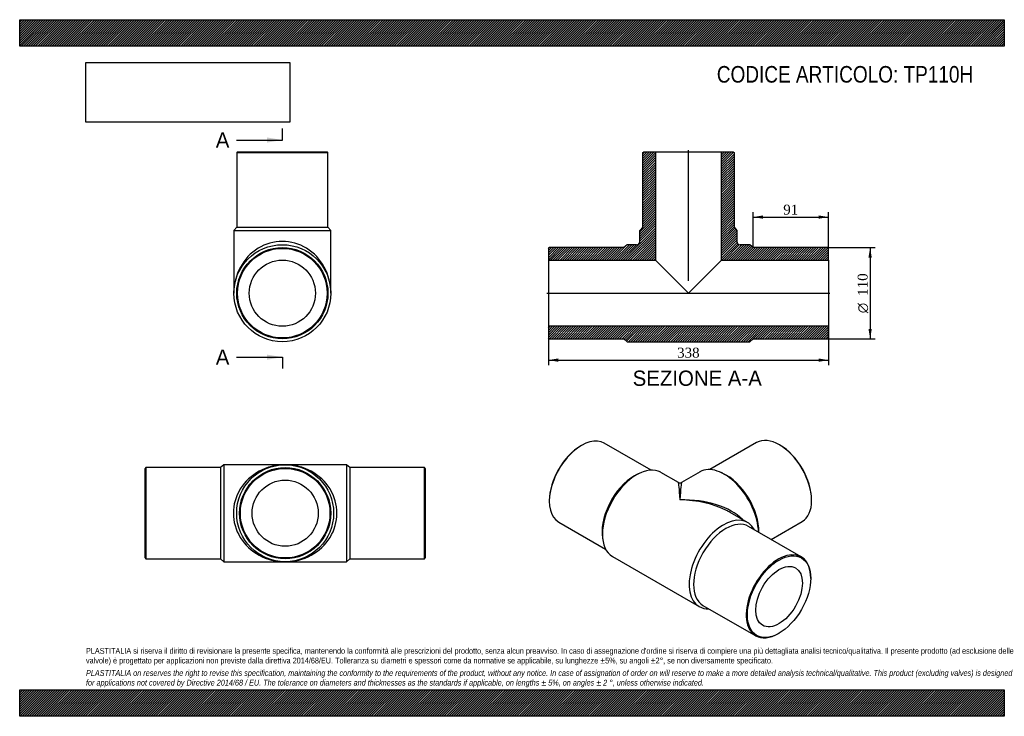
# Model space of a CAD drawing. Header units: millimetres. Extents: x 0 to 1188, y 0 to 840.
import ezdxf
from ezdxf.enums import TextEntityAlignment as Align
from ezdxf.lldxf.tags import DXFTag

# ---------------------------------------------------------------- set-up
doc = ezdxf.new("R2010")
doc.units = ezdxf.units.MM
doc.header["$LTSCALE"] = 4
for name, color, linetype in [('Default', 7, 'Continuous'), ('DV4_Default', 7, 'Continuous'), ('TP110H', 7, 'Continuous')]:
    doc.layers.add(name, color=color, linetype=linetype)
doc.styles.add('SEACAD_Solid_Edge_ANSI', font='seans.ttf')
doc.styles.add('SEACAD_Solid_Edge_ANSI1_Symbols', font='semeca1.ttf')
doc.styles.add('SEACAD_Times_New_Roman', font='times.ttf')
tags = doc.linetypes.add('CENTER2', pattern=[28.575, 19.05, -3.175, 3.175, -3.175]).pattern_tags.tags
tags[10:11] = [DXFTag(74, 4), DXFTag(75, 0), DXFTag(340, '0'), DXFTag(46, 0.0), DXFTag(50, 0.0), DXFTag(44, 0.0), DXFTag(45, 0.0)]
tags[8:9] = [DXFTag(74, 4), DXFTag(75, 0), DXFTag(340, '0'), DXFTag(46, 0.0), DXFTag(50, 0.0), DXFTag(44, 0.0), DXFTag(45, 0.0)]
tags[6:7] = [DXFTag(74, 4), DXFTag(75, 0), DXFTag(340, '0'), DXFTag(46, 0.0), DXFTag(50, 0.0), DXFTag(44, 0.0), DXFTag(45, 0.0)]
tags[4:5] = [DXFTag(74, 4), DXFTag(75, 0), DXFTag(340, '0'), DXFTag(46, 0.0), DXFTag(50, 0.0), DXFTag(44, 0.0), DXFTag(45, 0.0)]
doc.dimstyles.new('ANSImm', dxfattribs={"dimtxt": 12, "dimasz": 12, "dimexe": 6, "dimexo": 0, "dimgap": 3, "dimtad": 1, "dimdsep": 46, "dimtxsty": 'SEACAD_Times_New_Roman', "dimblk1": '_SE_FILLED', "dimblk2": '_SE_FILLED', "dimsah": 1, "dimcen": 6, "dimazin": 0, "dimtfac": 0.85, "dimtdec": 3, "dimtofl": 0, "dimtmove": 0, "dimatfit": 3, "dimfxl": 1, "dimarcsym": 0})
picture_1 = doc.add_image_def('image1.jpg', size_in_pixel=(4302, 1260))

# ---------------------------------------------------------------- blocks, each defined once
blk = doc.blocks.new('SE')
at = {"layer": 'TP110H', "color": 7, "linetype": 'Continuous'}
for p, q in [((152.3, 299.9), (151.3, 298.9)), ((151.3, 190.9), (151.3, 298.9)), ((152.3, 299.9), (152.3, 189.9)), ((242.3, 299.9), (152.3, 299.9)), ((246.3, 303.4), (242.3, 299.9)), ((242.3, 299.9), (242.3, 189.9)), ((246.3, 303.4), (246.3, 186.4)), ((320.3, 303.4), (246.3, 303.4)), ((394.3, 303.4), (320.3, 303.4)), ((394.3, 303.4), (394.3, 186.4)), ((398.3, 299.9), (394.3, 303.4)), ((398.3, 299.9), (398.3, 189.9)), ((488.3, 299.9), (398.3, 299.9)), ((488.3, 189.9), (488.3, 299.9)), ((489.3, 298.9), (488.3, 299.9)), ((489.3, 298.9), (489.3, 190.9)), ((151.3, 190.9), (152.3, 189.9)), ((488.3, 189.9), (489.3, 190.9)), ((152.3, 189.9), (242.3, 189.9)), ((242.3, 189.9), (246.3, 186.4)), ((246.3, 186.4), (320.3, 186.4)), ((320.3, 186.4), (394.3, 186.4)), ((394.3, 186.4), (398.3, 189.9)), ((398.3, 189.9), (488.3, 189.9))]:
    blk.add_line(p, q, dxfattribs=at)
for radius in [58.5, 55, 54, 39.9]:
    blk.add_circle((320.3, 244.9), radius, dxfattribs=at)
for major_axis in [(62.5, 0), (-62.5, 0)]:
    blk.add_ellipse((320.3, 244.9), major_axis=major_axis, ratio=0.936, start_param=1.570796, end_param=4.712389, dxfattribs=at)
blk = doc.blocks.new('SE1')
at = {"layer": 'TP110H', "color": 7, "linetype": 'Continuous'}
for p, q in [((677.9, 326.7), (677.2, 326.3)), ((761.9, 296.9), (705.4, 329.5)), ((889.1, 330.1), (832.6, 297.5)), ((917.3, 327), (916.6, 327.4)), ((749.3, 293.7), (746.2, 292.3)), ((794.7, 282), (773.7, 294.1)), ((820.9, 294.7), (798.7, 282)), ((848.4, 293), (845.2, 294.3)), ((639, 260.2), (639, 259.4)), ((955.5, 260), (955.5, 260.8)), ((878.3, 233.7), (857.2, 245.9)), ((650.4, 234.2), (706.9, 201.6)), ((943, 192.3), (879.4, 229)), ((906.7, 213.3), (944.1, 234.8)), ((703, 217.5), (703.3, 214.1)), ((715.2, 192.8), (819.8, 132.4)), ((954.4, 166.3), (954.4, 167.1)), ((824.4, 133.8), (888, 97)), ((915.5, 99.8), (916.2, 100.2))]:
    blk.add_line(p, q, dxfattribs=at)
blk.add_arc((796.7, 285.4), 4, 240.4671, 299.0734, dxfattribs=at)
for centre, major_axis, ratio, start_param, end_param in [((677.9, 281.8), (27.5, 47.6), 0.57735, 0, 3.141593), ((916.6, 282.5), (-27.5, 47.6), 0.57735, 3.141593, 6.283185), ((677.2, 282.2), (-27, -46.8), 0.57735, 3.926991, 5.497787), ((917.3, 282.9), (27, -46.8), 0.57735, 0.785398, 2.356194), ((744.4, 243.5), (-29.2, -50.7), 0.57735, 3.141593, 6.283185), ((850.1, 244.1), (-29.3, 50.7), 0.57735, 3.966005, 6.283185), ((741.6, 245.1), (-27.5, -47.6), 0.57735, 3.808703, 5.616075), ((852.9, 245.7), (-27.5, 47.6), 0.57735, 3.895745, 5.616075), ((796.7, 213.3), (2, -68.7), 0.028588, 2.338543, 3.123941), ((796.7, 213.3), (-2, -68.7), 0.028588, 3.159244, 3.944643), ((796.7, 213.3), (-85.5, -2.4), 0.557969, 3.618573, 4.696923), ((796.7, 213.3), (-85.5, 2.4), 0.557969, 4.013885, 4.727855), ((849.1, 183), (-29.2, -50.7), 0.57735, 2.793928, 6.283185), ((851.9, 181.4), (-27.5, -47.6), 0.57735, 3.141593, 6.283185), ((796.7, 213.3), (-85.5, 2.4), 0.557969, 3.942457, 4.013885), ((915.5, 144.7), (-27.5, -47.6), 0.57735, 2.356194, 6.283185), ((849.1, 183), (-29.2, -50.7), 0.57735, 0, 0.347665), ((915.5, 144.7), (-27.5, -47.6), 0.57735, 0, 0.785398)]:
    blk.add_ellipse(centre, major_axis=major_axis, ratio=ratio, start_param=start_param, end_param=end_param, dxfattribs=at)
for major_axis in [(27, 46.8), (-19.9, -34.6)]:
    blk.add_ellipse((916.2, 144.3), major_axis=major_axis, ratio=0.57735, dxfattribs=at)
blk = doc.blocks.new('SE2')
at = {"layer": 'TP110H', "color": 7, "linetype": 'Continuous'}
for p, q in [((262.9, 680.7), (261.9, 679.7)), ((261.9, 679.7), (371.9, 679.7)), ((261.9, 679.7), (261.9, 589.7)), ((262.9, 680.7), (370.9, 680.7)), ((371.9, 679.7), (370.9, 680.7)), ((371.9, 589.7), (371.9, 679.7)), ((261.9, 589.7), (258.4, 585.7)), ((258.4, 585.7), (375.4, 585.7)), ((258.4, 585.7), (258.4, 510.2)), ((261.9, 589.7), (371.9, 589.7)), ((375.4, 585.7), (371.9, 589.7)), ((375.4, 510.2), (375.4, 585.7))]:
    blk.add_line(p, q, dxfattribs=at)
for radius in [58.5, 55, 54, 39.9]:
    blk.add_circle((316.9, 510.2), radius, dxfattribs=at)
blk.add_ellipse((316.9, 510.2), major_axis=(0, -62.5), ratio=0.936, start_param=1.570796, end_param=4.712389, dxfattribs=at)
blk = doc.blocks.new('SE4')
at = {"color": 7, "linetype": 'Continuous', "style": 'SEACAD_Solid_Edge_ANSI'}
blk.add_text('A', height=18.4, dxfattribs=at).set_placement((236.6, 704.1), align=Align.TOP_LEFT)
blk = doc.blocks.new('SE5')
at = {"color": 7, "linetype": 'Continuous', "style": 'SEACAD_Solid_Edge_ANSI'}
blk.add_text('A', height=18.4, dxfattribs=at).set_placement((236.6, 442.3), align=Align.TOP_LEFT)
blk = doc.blocks.new('SEANNOT_GROUP')
at = {"linetype": 'Continuous'}
blk.add_hatch(color=7, dxfattribs=at).paths.add_polyline_path([(298.5, 691.8), (316.9, 694.9), (298.5, 698)])
at = {"color": 7, "linetype": 'Continuous'}
blk.add_lwpolyline([(261.7, 694.9), (316.9, 694.9)], dxfattribs=at)
blk = doc.blocks.new('SEANNOT_GROUP1')
at = {"linetype": 'Continuous'}
blk.add_hatch(color=7, dxfattribs=at).paths.add_polyline_path([(298.5, 430), (316.9, 433.1), (298.5, 436.1)])
at = {"color": 7, "linetype": 'Continuous'}
blk.add_lwpolyline([(261.7, 433.1), (316.9, 433.1)], dxfattribs=at)
blk = doc.blocks.new('SE3')
at = {"layer": 'Default', "color": 7, "linetype": 'CENTER2'}
for p, q in [((316.9, 694.9), (316.9, 708.7)), ((316.9, 433.1), (316.9, 419.3))]:
    blk.add_line(p, q, dxfattribs=at)
at = {"layer": 'Default', "color": 7, "linetype": 'CENTER2', "const_width": 0.0001}
blk.add_lwpolyline([(316.9, 694.9), (316.9, 433.1)], dxfattribs=at)
at = {"layer": 'Default'}
for name in ['SE4', 'SEANNOT_GROUP', 'SE5', 'SEANNOT_GROUP1']:
    blk.add_blockref(name, (0, 0), dxfattribs=at)
blk = doc.blocks.new('SE6')
at = {"layer": 'TP110H', "linetype": 'Continuous'}
h = blk.add_hatch(dxfattribs=at)
h.set_pattern_fill('LINE', scale=0.629921, angle=45, style=0)
edge = h.paths.add_edge_path()
edge.add_line((751.9, 589.7), (748.4, 585.7))
edge.add_line((748.4, 585.7), (748.4, 572.7))
edge.add_arc((744.4, 572.7), 4, 270, 360, ccw=False)
edge.add_line((744.4, 568.7), (732.9, 568.7))
edge.add_line((732.9, 568.7), (728.9, 565.2))
edge.add_line((728.9, 565.2), (638.9, 565.2))
edge.add_line((638.9, 565.2), (637.9, 564.2))
edge.add_line((637.9, 564.2), (637.9, 550.1))
edge.add_line((637.9, 550.1), (767, 550.1))
edge.add_line((767, 550.1), (767, 680.7))
edge.add_line((767, 680.7), (752.9, 680.7))
edge.add_line((752.9, 680.7), (751.9, 679.7))
edge.add_line((751.9, 679.7), (751.9, 589.7))
h = blk.add_hatch(dxfattribs=at)
h.set_pattern_fill('LINE', scale=0.629921, angle=45, style=0)
edge = h.paths.add_edge_path()
edge.add_line((861.9, 589.7), (861.9, 679.7))
edge.add_line((861.9, 679.7), (860.9, 680.7))
edge.add_line((860.9, 680.7), (846.8, 680.7))
edge.add_line((846.8, 680.7), (846.8, 550.1))
edge.add_line((846.8, 550.1), (975.9, 550.1))
edge.add_line((975.9, 550.1), (975.9, 564.2))
edge.add_line((975.9, 564.2), (974.9, 565.2))
edge.add_line((974.9, 565.2), (884.9, 565.2))
edge.add_line((884.9, 565.2), (880.9, 568.7))
edge.add_line((880.9, 568.7), (869.4, 568.7))
edge.add_arc((869.4, 572.7), 4, 180, 270, ccw=False)
edge.add_line((865.4, 572.7), (865.4, 585.7))
edge.add_line((865.4, 585.7), (861.9, 589.7))
h = blk.add_hatch(dxfattribs=at)
h.set_pattern_fill('LINE', scale=0.629921, angle=45, style=0)
h.paths.add_polyline_path([(975.9, 456.2), (975.9, 470.3), (637.9, 470.3), (637.9, 456.2), (638.9, 455.2), (728.9, 455.2), (732.9, 451.7), (880.9, 451.7), (884.9, 455.2), (974.9, 455.2)])
at = {"layer": 'DV4_Default', "color": 7, "linetype": 'CENTER2'}
for p, q in [((806.9, 525.1), (806.9, 682.5)), ((636.1, 510.2), (977.6, 510.2))]:
    blk.add_line(p, q, dxfattribs=at)
at = {"layer": 'TP110H', "color": 7, "linetype": 'Continuous'}
for p, q in [((751.9, 679.7), (752.9, 680.7)), ((751.9, 589.7), (751.9, 679.7)), ((752.9, 680.7), (767, 680.7)), ((767, 680.7), (846.8, 680.7)), ((767, 680.7), (767, 550.1)), ((846.8, 680.7), (860.9, 680.7)), ((846.8, 550.1), (846.8, 680.7)), ((860.9, 680.7), (861.9, 679.7)), ((861.9, 679.7), (861.9, 589.7)), ((748.4, 585.7), (751.9, 589.7)), ((748.4, 572.7), (748.4, 585.7)), ((861.9, 589.7), (865.4, 585.7)), ((865.4, 585.7), (865.4, 572.7)), ((637.9, 564.2), (638.9, 565.2)), ((637.9, 564.2), (637.9, 550.1)), ((728.9, 565.2), (638.9, 565.2)), ((732.9, 568.7), (728.9, 565.2)), ((744.4, 568.7), (732.9, 568.7)), ((880.9, 568.7), (869.4, 568.7)), ((884.9, 565.2), (880.9, 568.7)), ((974.9, 565.2), (884.9, 565.2)), ((974.9, 565.2), (975.9, 564.2)), ((975.9, 550.1), (975.9, 564.2)), ((637.9, 550.1), (637.9, 470.3)), ((637.9, 550.1), (767, 550.1)), ((767, 550.1), (806.9, 510.2)), ((806.9, 510.2), (846.8, 550.1)), ((846.8, 550.1), (975.9, 550.1)), ((975.9, 550.1), (975.9, 470.3)), ((975.9, 470.3), (637.9, 470.3)), ((637.9, 470.3), (637.9, 456.2)), ((975.9, 456.2), (975.9, 470.3)), ((638.9, 455.2), (637.9, 456.2)), ((638.9, 455.2), (728.9, 455.2)), ((728.9, 455.2), (732.9, 451.7)), ((732.9, 451.7), (880.9, 451.7)), ((880.9, 451.7), (884.9, 455.2)), ((884.9, 455.2), (974.9, 455.2)), ((975.9, 456.2), (974.9, 455.2))]:
    blk.add_line(p, q, dxfattribs=at)
for centre, start, end in [((744.4, 572.7), 270, 0), ((869.4, 572.7), 180, 270)]:
    blk.add_arc(centre, 4, start, end, dxfattribs=at)
blk = doc.blocks.new('DMBLK292')
at = {"layer": 'Default', "linetype": 'Continuous'}
for points in [[(649.9, 427.5), (649.9, 431.5), (637.9, 429.5)], [(963.9, 427.5), (975.9, 429.5), (963.9, 431.5)]]:
    blk.add_hatch(color=7, dxfattribs=at).paths.add_polyline_path(points)
at = {"layer": 'Default', "color": 7, "linetype": 'Continuous'}
for p, q in [((637.9, 470.3), (637.9, 423.5)), ((975.9, 470.3), (975.9, 423.5)), ((637.9, 429.5), (975.9, 429.5))]:
    blk.add_line(p, q, dxfattribs=at)
at = {"layer": 'Default', "color": 7, "linetype": 'Continuous', "style": 'SEACAD_Times_New_Roman'}
blk.add_text('338', height=12, dxfattribs=at).set_placement((793.2, 444.5), align=Align.TOP_LEFT)
blk = doc.blocks.new('_SE_FILLED')
at = {"color": 0}
blk.add_line((0, 0), (-1, 0), dxfattribs=at)
blk.add_solid([(0, 0), (-1, -0.1665), (-1, 0.1665), (0, 0)], dxfattribs=at)
blk = doc.blocks.new('DMBLK293')
at = {"layer": 'Default', "linetype": 'Continuous'}
for points in [[(896.9, 604), (884.9, 602), (896.9, 600)], [(963.9, 604), (963.9, 600), (975.9, 602)]]:
    blk.add_hatch(color=7, dxfattribs=at).paths.add_polyline_path(points)
at = {"layer": 'Default', "color": 7, "linetype": 'Continuous'}
for p, q in [((884.9, 565.2), (884.9, 608)), ((975.9, 557.2), (975.9, 608)), ((884.9, 602), (975.9, 602))]:
    blk.add_line(p, q, dxfattribs=at)
at = {"layer": 'Default', "color": 7, "linetype": 'Continuous', "style": 'SEACAD_Times_New_Roman'}
blk.add_text('91', height=12, dxfattribs=at).set_placement((921.3, 617), align=Align.TOP_LEFT)
blk = doc.blocks.new('GDimGGroup')
at = {"layer": 'Default', "linetype": 'Continuous'}
for points in [[(1028.1, 553.2), (1026.1, 565.2), (1024.1, 553.2)], [(1028.1, 467.2), (1024.1, 467.2), (1026.1, 455.2)]]:
    blk.add_hatch(color=7, dxfattribs=at).paths.add_polyline_path(points)
at = {"layer": 'Default', "color": 7, "linetype": 'Continuous'}
for p, q in [((974.9, 565.2), (1032.1, 565.2)), ((1026.1, 565.2), (1026.1, 455.2)), ((974.9, 455.2), (1032.1, 455.2))]:
    blk.add_line(p, q, dxfattribs=at)
for s, style, p in [('110', 'SEACAD_Times_New_Roman', (1011.1, 507)), ('O', 'SEACAD_Solid_Edge_ANSI1_Symbols', (1011.1, 486.1))]:
    blk.add_text(s, height=12, rotation=90, dxfattribs=dict(at, style=style)).set_placement(p, align=Align.TOP_LEFT)

msp = doc.modelspace()

# ---------------------------------------------------------------- hatches: boundary and pattern name
at = {"layer": 'Default', "linetype": 'Continuous'}
h = msp.add_hatch(dxfattribs=at)
h.set_pattern_fill('LINE', scale=0.629921, angle=45, style=0)
h.paths.add_polyline_path([(1188, 808), (1188, 840), (0, 840), (0, 808)])
for points in [[(1188, 808), (1188, 840), (0, 840), (0, 808)], [(1188, 0), (1188, 32), (0, 32), (0, 0)]]:
    msp.add_hatch(color=7, dxfattribs=at).paths.add_polyline_path(points)
h = msp.add_hatch(dxfattribs=at)
h.set_pattern_fill('LINE', scale=0.629921, angle=45, style=0)
h.paths.add_polyline_path([(1188, 0), (1188, 32), (0, 32), (0, 0)])

# ---------------------------------------------------------------- linework, layer by layer
at = {"layer": 'Default', "color": 7, "linetype": 'Continuous'}
for p, q in [((0, 840), (1188, 840)), ((0, 808), (0, 840)), ((1188, 840), (1188, 808)), ((1188, 808), (0, 808)), ((0, 32), (1188, 32)), ((0, 0), (0, 32)), ((1188, 32), (1188, 0)), ((1188, 0), (0, 0))]:
    msp.add_line(p, q, dxfattribs=at)

# ---------------------------------------------------------------- block references
at = {"layer": 'Default'}
for name in ['SE3', 'SE2', 'SE6', 'GDimGGroup', 'SE1', 'SE']:
    msp.add_blockref(name, (0, 0), dxfattribs=at)

# ---------------------------------------------------------------- texts
at = {"layer": 'Default', "color": 7, "linetype": 'Continuous', "style": 'SEACAD_Solid_Edge_ANSI'}
msp.add_text('SEZIONE A-A', height=18.4, dxfattribs=at).set_placement((739.573, 416.898), align=Align.TOP_LEFT)
at = {"layer": 'Default', "attachment_point": 1}
for s, insert, char_height, width in [('{\\fArial Narrow|b0||i0||c0|p34;\\C7;\\H20.;\\W1.;CODICE ARTICOLO: TP110H}', (841.145, 784.134), 20, 332.27914), ("{\\fArial Narrow|b0||i0||c0|p34;\\C7;\\H7.;\\W1.;PLASTITALIA si riserva il diritto di revisionare la presente specifica, mantenendo la conformità alle prescrizioni del prodotto, senza alcun preavviso. In caso di assegnazione d'ordine si riserva di compiere una più dettagliata analisi tecnico/qualitativa. Il presente prodotto (ad esclusione delle \\P}{\\fArial Narrow|b0||i0||c0|p34;\\C7;\\H7.;\\W1.;valvole) è progettato per applicazioni non previste dalla direttiva 2014/68/EU. Tolleranza su diametri e spessori come da normative se applicabile, su lunghezze ±5%, su angoli ±2°, se non diversamente specificato.\\P}{\\fArial Narrow|b0||i0||c0|p34;\\C7;\\H2.;\\W1.;   \\P}{\\fArial Narrow|b0||i1||c0|p34;\\C7;\\H7.;\\W1.;PLASTITALIA on reserves the right to revise this specification, maintaining the conformity to the requirements of the product, without any notice. In case of assignation of order on will reserve to make a more detailed analysis technical/qualitative. This product (excluding valves) is designed \\P}{\\fArial Narrow|b0||i1||c0|p34;\\C7;\\H7.;\\W1.;for applications not covered by Directive 2014/68 / EU. The tolerance on diameters and thicknesses as the standards if applicable, on lengths ± 5%, on angles ± 2 °, unless otherwise indicated.\\P}", (80, 82.409), 7, 1028)]:
    msp.add_mtext(s, dxfattribs=dict(at, insert=insert, char_height=char_height, width=width))

# ---------------------------------------------------------------- dimensions: what is measured, and where the dimension line sits
at = {"layer": 'Default', "color": 7, "linetype": 'Continuous'}
dim = msp.add_linear_dim(base=(975.865, 601.994), p1=(884.865, 565.209), p2=(975.865, 557.159), text='\\A1;<>', dimstyle='ANSImm', dxfattribs=at)
dim.commit()
dim.dimension.update_dxf_attribs({"geometry": 'DMBLK293', "text_midpoint": (930.365, 601.994), "dimtype": 160})
dim = msp.add_linear_dim(base=(637.865, 429.529), p1=(637.865, 470.309), p2=(975.865, 470.309), angle=0, text='\\A1;<>', dimstyle='ANSImm', dxfattribs=at)
dim.commit()
dim.dimension.update_dxf_attribs({"geometry": 'DMBLK292', "text_midpoint": (806.865, 429.529), "dimtype": 161})

# ---------------------------------------------------------------- pictures from other files: only their frames are drawn
image = msp.add_image(picture_1, insert=(80, 716.413), size_in_units=(245.829, 72))
image.dxf.flags = 7

doc.saveas('drawing.dxf')
